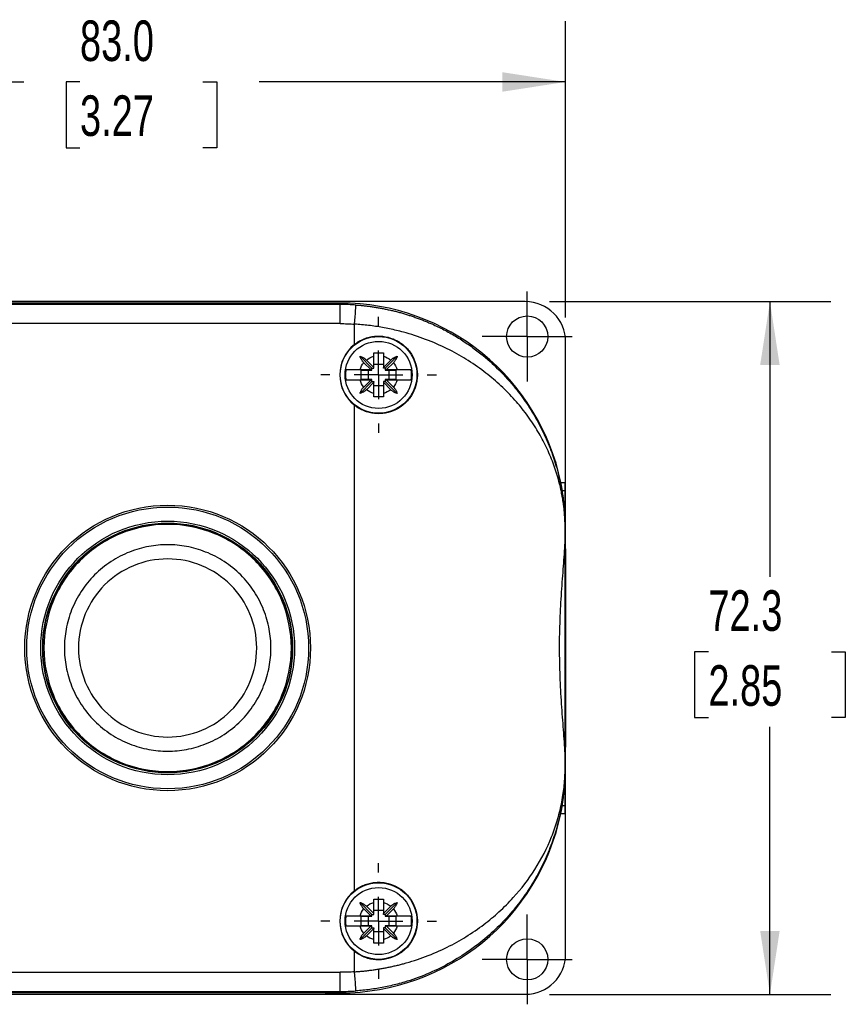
# Model space of a CAD drawing. Header units: millimetres. Extents: x 13 to 546, y 13 to 419.
# Tile 3 of 7: x 85 to 171, y 129 to 232. Entities that reach past the tile are written whole.
import ezdxf

# ---------------------------------------------------------------- set-up
doc = ezdxf.new("R2010")
doc.units = ezdxf.units.MM
doc.header["$LTSCALE"] = 2
doc.linetypes.add('SLD-Center', pattern=[19.05, 15.24, -1.27, 1.27, -1.27])
doc.linetypes.add('SLD-Solid', pattern=[0])
doc.layers.add('CENTER', color=40, linetype='SLD-Center')
doc.layers.add('DIMENSIONS', color=140, linetype='SLD-Solid', lineweight=25)
doc.styles.add('SLDTEXTSTYLE0', font='TXT', dxfattribs={"width": 0.7})
doc.dimstyles.new('SLDDIMSTYLE0', dxfattribs={"dimtxt": 4.316016, "dimasz": 6.604, "dimexe": 0, "dimexo": 0.0625, "dimgap": 1.079004, "dimtad": 0, "dimtih": 1, "dimtoh": 1, "dimrnd": 1e-09, "dimzin": 4, "dimdsep": 46, "dimtxsty": 'SLDTEXTSTYLE0', "dimsah": 1, "dimcen": 0.09, "dimadec": 0, "dimazin": 1, "dimtfac": 1, "dimtofl": 0, "dimtmove": 0, "dimatfit": 3, "dimfxl": 0, "dimfrac": 2, "dimtolj": 1, "dimtzin": 12, "dimarcsym": 0})
doc.dimstyles.new('SLDDIMSTYLE1', dxfattribs={"dimtxt": 4.316016, "dimasz": 6.604, "dimexe": 0, "dimexo": 0.0625, "dimgap": 1.079004, "dimtad": 0, "dimtih": 1, "dimtoh": 1, "dimrnd": 1e-09, "dimzin": 12, "dimdsep": 46, "dimtxsty": 'SLDTEXTSTYLE0', "dimsah": 1, "dimcen": 0.09, "dimadec": 0, "dimazin": 3, "dimtfac": 1, "dimtofl": 0, "dimtmove": 0, "dimatfit": 3, "dimfxl": 0, "dimfrac": 2, "dimtolj": 1, "dimtzin": 12, "dimarcsym": 0})

# ---------------------------------------------------------------- blocks, each defined once
blk = doc.blocks.new('_D')
at = {"layer": 'DIMENSIONS'}
for p, q in [((58.59, 200.96), (58.59, 231.89)), ((141.59, 200.96), (141.59, 231.89)), ((58.59, 225.54), (85.11, 225.54)), ((90.95, 225.54), (89.51, 225.54)), ((89.51, 225.54), (89.51, 218.68)), ((103.78, 225.54), (105.23, 225.54)), ((105.23, 225.54), (105.23, 218.68)), ((141.59, 225.54), (109.63, 225.54)), ((89.51, 218.68), (90.95, 218.68)), ((105.23, 218.68), (103.78, 218.68))]:
    blk.add_line(p, q, dxfattribs=at)
for points in [[(58.59, 225.54), (65.2, 224.52), (65.2, 226.56)], [(141.59, 225.54), (134.99, 226.56), (134.99, 224.52)]]:
    blk.add_solid(points, dxfattribs=at)
at = {"layer": 'DIMENSIONS', "char_height": 4.233, "attachment_point": 1, "style": 'SLDTEXTSTYLE0'}
for s, insert in [('83.0', (90.95, 231.96)), ('3.27', (90.95, 224.14))]:
    blk.add_mtext(s, dxfattribs=dict(at, insert=insert))
blk = doc.blocks.new('_D_1')
at = {"layer": 'DIMENSIONS'}
for p, q in [((139.93, 202.62), (169.26, 202.62)), ((162.91, 202.62), (162.91, 173.89)), ((156.49, 166.07), (155.04, 166.07)), ((155.04, 166.07), (155.04, 159.21)), ((169.32, 166.07), (170.77, 166.07)), ((170.77, 166.07), (170.77, 159.21)), ((155.04, 159.21), (156.49, 159.21)), ((170.77, 159.21), (169.32, 159.21)), ((162.91, 130.32), (162.91, 158.24)), ((139.93, 130.32), (169.26, 130.32))]:
    blk.add_line(p, q, dxfattribs=at)
for points in [[(162.91, 202.62), (161.89, 196.01), (163.92, 196.01)], [(162.91, 130.32), (163.92, 136.93), (161.89, 136.93)]]:
    blk.add_solid(points, dxfattribs=at)
at = {"layer": 'DIMENSIONS', "char_height": 4.233, "attachment_point": 1, "style": 'SLDTEXTSTYLE0'}
for s, insert in [('72.3', (156.49, 172.49)), ('2.85', (156.49, 164.67))]:
    blk.add_mtext(s, dxfattribs=dict(at, insert=insert))
blk = doc.blocks.new('SW_CENTERMARKSYMBOL_0')
at = {"layer": 'CENTER', "color": 0}
for p, q in [((0, 2.54), (0, 4.69)), ((0, 0), (0, 2.54)), ((-2.54, 0), (-4.69, 0)), ((0, 0), (-2.54, 0)), ((0, 0), (0, -2.54)), ((0, 0), (2.54, 0)), ((2.54, 0), (4.69, 0)), ((0, -2.54), (0, -4.69))]:
    blk.add_line(p, q, dxfattribs=at)
blk = doc.blocks.new('SW_CENTERMARKSYMBOL_3')
at = {"layer": 'CENTER', "color": 0}
for p, q in [((0, 2.54), (0, 4.69)), ((0, 0), (0, 2.54)), ((-2.54, 0), (-4.69, 0)), ((0, 0), (-2.54, 0)), ((0, 0), (0, -2.54)), ((0, 0), (2.54, 0)), ((2.54, 0), (4.69, 0)), ((0, -2.54), (0, -4.69))]:
    blk.add_line(p, q, dxfattribs=at)
blk = doc.blocks.new('SW_CENTERMARKSYMBOL_5')
at = {"layer": 'CENTER', "color": 0}
for p, q in [((0, 5.08), (0, 6.04)), ((0, 0), (0, 2.54)), ((-5.08, 0), (-6.04, 0)), ((0, 0), (-2.54, 0)), ((0, 0), (0, -2.54)), ((0, 0), (2.54, 0)), ((5.08, 0), (6.04, 0)), ((0, -5.08), (0, -6.04))]:
    blk.add_line(p, q, dxfattribs=at)
blk = doc.blocks.new('SW_CENTERMARKSYMBOL_6')
at = {"layer": 'CENTER', "color": 0}
for p, q in [((0, 5.08), (0, 6.04)), ((0, 0), (0, 2.54)), ((-5.08, 0), (-6.04, 0)), ((0, 0), (-2.54, 0)), ((0, 0), (0, -2.54)), ((0, 0), (2.54, 0)), ((5.08, 0), (6.04, 0)), ((0, -5.08), (0, -6.04))]:
    blk.add_line(p, q, dxfattribs=at)

msp = doc.modelspace()

# ---------------------------------------------------------------- linework, layer by layer
for p, q in [((89.093, 202.618), (62.793, 202.618)), ((116.531, 202.471), (83.654, 202.471)), ((89.093, 202.616), (89.093, 202.618)), ((111.093, 202.616), (89.093, 202.616)), ((111.093, 202.618), (111.093, 202.616)), ((137.393, 202.618), (111.093, 202.618)), ((117.353, 202.471), (116.531, 202.471)), ((116.531, 202.471), (116.531, 202.468)), ((118.093, 202.471), (117.353, 202.471)), ((117.353, 202.471), (118.093, 202.471)), ((118.093, 202.32), (118.093, 202.471)), ((118.093, 202.32), (82.093, 202.32)), ((118.093, 200.32), (118.093, 202.32)), ((118.093, 200.32), (82.093, 200.32)), ((119.593, 198.157), (119.593, 200.267)), ((141.593, 181.342), (141.593, 198.418)), ((121.393, 195.671), (120.156, 196.908)), ((120.823, 196.516), (121.593, 195.746)), ((121.593, 195.746), (121.593, 196.908)), ((122.593, 196.908), (122.593, 195.746)), ((122.593, 195.746), (123.363, 196.516)), ((122.793, 195.671), (124.029, 196.908)), ((120.17, 195.521), (121.268, 195.521)), ((120.293, 195.471), (121.393, 195.471)), ((120.293, 194.471), (120.293, 195.471)), ((121.268, 195.521), (120.548, 196.241)), ((120.993, 195.471), (120.993, 194.471)), ((121.268, 195.521), (121.393, 195.521)), ((121.393, 195.671), (121.593, 195.671)), ((121.393, 195.521), (121.393, 195.671)), ((121.393, 195.471), (121.393, 195.521)), ((122.593, 196.071), (121.593, 196.071)), ((121.593, 195.671), (121.593, 195.746)), ((122.593, 195.671), (122.593, 195.746)), ((122.793, 195.671), (122.593, 195.671)), ((122.793, 195.671), (122.793, 195.521)), ((122.918, 195.521), (122.793, 195.521)), ((122.793, 195.521), (122.793, 195.471)), ((122.793, 195.471), (123.892, 195.471)), ((123.638, 196.241), (122.918, 195.521)), ((122.918, 195.521), (124.016, 195.521)), ((123.193, 194.471), (123.193, 195.471)), ((123.892, 195.471), (123.892, 194.471)), ((121.393, 194.271), (120.156, 193.035)), ((121.268, 194.421), (120.17, 194.421)), ((121.393, 194.471), (120.293, 194.471)), ((120.548, 193.701), (121.268, 194.421)), ((121.268, 194.421), (121.393, 194.421)), ((121.393, 194.421), (121.393, 194.471)), ((121.393, 194.271), (121.393, 194.421)), ((121.393, 194.271), (121.593, 194.271)), ((121.593, 194.271), (121.593, 194.196)), ((122.593, 194.271), (122.593, 194.196)), ((122.793, 194.271), (122.593, 194.271)), ((123.892, 194.471), (122.793, 194.471)), ((122.793, 194.471), (122.793, 194.421)), ((122.918, 194.421), (122.793, 194.421)), ((122.793, 194.421), (122.793, 194.271)), ((122.793, 194.271), (124.029, 193.035)), ((122.918, 194.421), (123.638, 193.701)), ((124.016, 194.421), (122.918, 194.421)), ((121.593, 194.196), (120.823, 193.426)), ((121.593, 193.035), (121.593, 194.196)), ((121.593, 193.871), (122.593, 193.871)), ((123.363, 193.426), (122.593, 194.196)), ((122.593, 194.196), (122.593, 193.035)), ((119.593, 141.157), (119.593, 191.786)), ((141.106, 183.732), (141.559, 183.732)), ((141.257, 182.91), (141.558, 182.91)), ((141.559, 178.971), (141.559, 183.732)), ((141.559, 181.342), (141.593, 181.342)), ((141.593, 151.601), (141.593, 181.342)), ((141.546, 177.489), (141.546, 178.971)), ((141.55, 178.971), (141.546, 178.971)), ((141.55, 178.971), (141.557, 178.971)), ((141.55, 177.641), (141.55, 178.971)), ((141.546, 155.453), (141.546, 177.489)), ((141.546, 153.971), (141.546, 155.453)), ((141.55, 153.971), (141.55, 155.302)), ((141.546, 153.971), (141.55, 153.971)), ((141.55, 153.971), (141.557, 153.971)), ((141.559, 149.211), (141.559, 153.971)), ((141.559, 151.601), (141.593, 151.601)), ((141.593, 134.524), (141.593, 151.601)), ((141.257, 150.033), (141.558, 150.033)), ((141.106, 149.211), (141.559, 149.211)), ((121.393, 138.671), (120.156, 139.908)), ((121.593, 138.746), (121.593, 139.908)), ((122.593, 139.908), (122.593, 138.746)), ((122.793, 138.671), (124.029, 139.908)), ((121.268, 138.521), (120.548, 139.241)), ((120.823, 139.516), (121.593, 138.746)), ((122.593, 139.071), (121.593, 139.071)), ((121.593, 138.671), (121.593, 138.746)), ((122.593, 138.746), (123.363, 139.516)), ((122.593, 138.671), (122.593, 138.746)), ((123.638, 139.241), (122.918, 138.521)), ((120.17, 138.521), (121.268, 138.521)), ((120.293, 138.471), (121.393, 138.471)), ((120.293, 137.471), (120.293, 138.471)), ((120.993, 138.471), (120.993, 137.471)), ((121.268, 138.521), (121.393, 138.521)), ((121.393, 138.671), (121.593, 138.671)), ((121.393, 138.521), (121.393, 138.671)), ((121.393, 138.471), (121.393, 138.521)), ((122.793, 138.671), (122.593, 138.671)), ((122.793, 138.671), (122.793, 138.521)), ((122.918, 138.521), (122.793, 138.521)), ((122.793, 138.521), (122.793, 138.471)), ((122.793, 138.471), (123.892, 138.471)), ((122.918, 138.521), (124.016, 138.521)), ((123.193, 137.471), (123.193, 138.471)), ((123.892, 138.471), (123.892, 137.471)), ((121.393, 137.271), (120.156, 136.035)), ((121.268, 137.421), (120.17, 137.421)), ((121.393, 137.471), (120.293, 137.471)), ((120.548, 136.701), (121.268, 137.421)), ((121.593, 137.196), (120.823, 136.426)), ((121.268, 137.421), (121.393, 137.421)), ((121.393, 137.421), (121.393, 137.471)), ((121.393, 137.271), (121.393, 137.421)), ((121.393, 137.271), (121.593, 137.271)), ((121.593, 137.271), (121.593, 137.196)), ((121.593, 136.035), (121.593, 137.196)), ((121.593, 136.871), (122.593, 136.871)), ((122.593, 137.271), (122.593, 137.196)), ((122.793, 137.271), (122.593, 137.271)), ((123.363, 136.426), (122.593, 137.196)), ((122.593, 137.196), (122.593, 136.035)), ((123.892, 137.471), (122.793, 137.471)), ((122.793, 137.471), (122.793, 137.421)), ((122.918, 137.421), (122.793, 137.421)), ((122.793, 137.421), (122.793, 137.271)), ((122.793, 137.271), (124.029, 136.035)), ((122.918, 137.421), (123.638, 136.701)), ((124.016, 137.421), (122.918, 137.421)), ((119.593, 132.675), (119.593, 134.786)), ((82.093, 132.623), (118.093, 132.623)), ((118.093, 130.623), (118.093, 132.623)), ((82.093, 130.623), (118.093, 130.623)), ((118.093, 130.471), (118.093, 130.623)), ((62.793, 130.324), (89.093, 130.324)), ((116.531, 130.471), (83.654, 130.471)), ((89.093, 130.327), (111.093, 130.327)), ((89.093, 130.324), (89.093, 130.327)), ((111.093, 130.327), (111.093, 130.324)), ((111.093, 130.324), (137.393, 130.324)), ((116.531, 130.474), (116.531, 130.471)), ((117.353, 130.471), (116.531, 130.471)), ((117.353, 130.471), (118.093, 130.471)), ((118.093, 130.471), (117.353, 130.471))]:
    msp.add_line(p, q)
for centre, radius in [((137.593, 198.971), 2.15), ((122.093, 194.971), 4), ((122.093, 194.971), 3.5), ((100.093, 166.471), 14.898), ((100.093, 166.471), 14.7), ((100.093, 166.471), 13.234), ((100.093, 166.471), 13.033), ((100.093, 166.471), 13), ((122.093, 137.971), 4), ((122.093, 137.971), 3.5), ((137.593, 133.971), 2.15)]:
    msp.add_circle(centre, radius)
for centre, radius, start, end in [((118.093, 178.971), 23.5, 11.6872, 90), ((118.093, 178.971), 23.5, 11.6872, 90), ((118.093, 178.971), 23.349, 85.97097, 90), ((122.093, 194.971), 4.049, 128.12415, 231.87585), ((118.093, 153.971), 23.5, 270, 348.3128), ((118.093, 153.971), 23.5, 270, 348.3128), ((122.093, 137.971), 4.049, 128.12415, 231.87585), ((118.093, 153.971), 23.349, 270, 274.02903)]:
    msp.add_arc(centre, radius, start, end)
for centre, major_axis, ratio, start_param, end_param in [((100.093, 202.511), (18, 0), 0.0058178, 3.561206, 5.8635719), ((117.353, 202.466), (0.9, 0), 0.0058178, 1.5707963, 2.7219795), ((137.393, 198.418), (0, 4.2), 0.9999831, 4.712389, 6.2831853), ((141.57, 166.471), (0, 18), 0.0016746, 0.4196134, 0.7433818), ((141.557, 183.732), (0, 0.9), 0.0016746, 3.561206, 4.712389), ((141.632, 166.471), (0, 18), 0.0058178, 0.8031488, 0.9013663), ((141.632, 166.471), (0, 18), 0.0058178, 2.2402264, 2.3384438), ((141.57, 166.471), (0, 18), 0.0016746, 2.3982109, 2.7219793), ((141.557, 149.211), (0, 0.9), 0.0016746, 4.712389, 5.8635719), ((137.393, 134.524), (0, -4.2), 0.9999831, 0, 1.5707963), ((100.093, 130.432), (18, 0), 0.0058178, 0.4196134, 2.7219793), ((117.353, 130.476), (0.9, 0), 0.0058178, 3.561206, 4.712389)]:
    msp.add_ellipse(centre, major_axis=major_axis, ratio=ratio, start_param=start_param, end_param=end_param)
msp.add_ellipse((141.567, 166.471), major_axis=(0, 10.5), ratio=0.0016746)
for points, knots in [([(119.593, 200.267), (119.63, 200.794), (119.666, 201.3), (119.718, 202.048), (119.733, 202.259), (119.733, 202.262)], [0, 0, 0, 0, 0.5, 0.5, 1, 1, 1, 1]), ([(119.733, 202.262), (119.874, 202.252), (120.156, 202.23), (120.578, 202.189), (121.001, 202.14), (121.423, 202.083), (121.845, 202.018), (122.267, 201.946), (122.688, 201.866), (123.109, 201.777), (123.529, 201.681), (123.948, 201.578), (124.365, 201.466), (124.782, 201.346), (125.197, 201.218), (125.61, 201.083), (126.022, 200.939), (126.432, 200.787), (126.839, 200.628), (127.245, 200.461), (127.942, 200.158), (128.92, 199.686), (130.15, 198.999), (131.352, 198.229), (132.816, 197.16), (134.489, 195.703), (136.101, 193.954), (137.447, 192.171), (138.503, 190.483), (139.422, 188.697), (140.035, 187.21), (140.463, 185.955), (140.77, 184.915), (141.016, 183.896), (141.169, 183.11), (141.264, 182.554), (141.335, 182.083), (141.401, 181.556), (141.452, 181.065), (141.491, 180.605), (141.516, 180.203), (141.531, 179.886), (141.54, 179.64), (141.546, 179.407), (141.55, 179.185), (141.55, 179.041), (141.55, 178.971)], [0, 0, 0, 0, 0.0104363, 0.0208978, 0.0313876, 0.041909, 0.0524653, 0.0630595, 0.0736949, 0.0843745, 0.0951014, 0.1058787, 0.1167094, 0.1275963, 0.1385424, 0.1495506, 0.1606236, 0.1717642, 0.1829752, 0.1942591, 0.2056186, 0.2418948, 0.27925, 0.3177525, 0.3574647, 0.4287469, 0.5052718, 0.5650711, 0.6292074, 0.6877361, 0.752687, 0.7816686, 0.814436, 0.8566383, 0.8822671, 0.8913158, 0.9107891, 0.9274791, 0.9413889, 0.9566354, 0.9694718, 0.9766833, 0.9832849, 0.9893257, 0.9948699, 1, 1, 1, 1]), ([(141.546, 178.971), (141.546, 179.001), (141.546, 179.063), (141.545, 179.156), (141.544, 179.251), (141.542, 179.348), (141.54, 179.447), (141.535, 179.6), (141.527, 179.812), (141.51, 180.135), (141.48, 180.543), (141.432, 181.031), (141.365, 181.568), (141.274, 182.158), (141.145, 182.849), (140.965, 183.638), (140.653, 184.774), (140.155, 186.204), (139.406, 187.854), (138.485, 189.487), (137.415, 191.042), (136.145, 192.57), (134.718, 193.999), (133.073, 195.371), (131.268, 196.614), (129.235, 197.745), (127.051, 198.699), (125.24, 199.286), (123.963, 199.611), (123.239, 199.774), (122.512, 199.915), (121.784, 200.036), (121.054, 200.135), (120.324, 200.214), (119.836, 200.25), (119.593, 200.267)], [0, 0, 0, 0, 0.0022411, 0.0045496, 0.0069396, 0.0094238, 0.0120135, 0.0147188, 0.0217029, 0.0297163, 0.0435261, 0.0601247, 0.0779915, 0.0984366, 0.1214672, 0.1511243, 0.1829747, 0.2445667, 0.3082422, 0.3682554, 0.432194, 0.4925192, 0.556774, 0.6175927, 0.6823191, 0.743825, 0.8088622, 0.8712775, 0.8900495, 0.908671, 0.9271552, 0.9455161, 0.9637676, 0.9819241, 1, 1, 1, 1]), ([(119.593, 198.157), (119.895, 198.394), (120.222, 198.583), (120.751, 198.796), (120.934, 198.856), (121.302, 198.947), (121.487, 198.979), (121.862, 199.018), (122.053, 199.024), (122.432, 199.01), (122.618, 198.99), (123.171, 198.891), (123.535, 198.771), (124.037, 198.526), (124.198, 198.432), (124.507, 198.223), (124.657, 198.107), (125.074, 197.732), (125.314, 197.447), (125.718, 196.805), (125.871, 196.462), (126.029, 195.917), (126.07, 195.728), (126.123, 195.353), (126.136, 195.164), (126.137, 194.786), (126.123, 194.595), (126.07, 194.217), (126.031, 194.032), (125.874, 193.488), (125.717, 193.137), (125.418, 192.661), (125.308, 192.51), (125.067, 192.222), (124.935, 192.086), (124.518, 191.711), (124.208, 191.501), (123.532, 191.17), (123.178, 191.054), (122.622, 190.953), (122.432, 190.933), (122.056, 190.918), (121.868, 190.924), (121.493, 190.962), (121.305, 190.995), (120.935, 191.086), (120.755, 191.145), (120.229, 191.356), (119.895, 191.549), (119.593, 191.786)], [0, 0, 0, 0, 0.0625, 0.0625, 0.09375, 0.09375, 0.125, 0.125, 0.15625, 0.15625, 0.1875, 0.1875, 0.25, 0.25, 0.28125, 0.28125, 0.3125, 0.3125, 0.375, 0.375, 0.4375, 0.4375, 0.46875, 0.46875, 0.5, 0.5, 0.53125, 0.53125, 0.5625, 0.5625, 0.625, 0.625, 0.65625, 0.65625, 0.6875, 0.6875, 0.75, 0.75, 0.8125, 0.8125, 0.84375, 0.84375, 0.875, 0.875, 0.90625, 0.90625, 0.9375, 0.9375, 1, 1, 1, 1]), ([(120.156, 196.908), (120.189, 196.898), (120.254, 196.878), (120.348, 196.841), (120.443, 196.796), (120.539, 196.741), (120.641, 196.672), (120.737, 196.598), (120.796, 196.542), (120.823, 196.516)], [0, 0, 0, 0, 0.14135479, 0.27503763, 0.40141068, 0.54892215, 0.70071355, 0.86172938, 1, 1, 1, 1]), ([(120.548, 196.241), (120.532, 196.258), (120.498, 196.293), (120.448, 196.352), (120.391, 196.425), (120.332, 196.511), (120.267, 196.621), (120.204, 196.754), (120.173, 196.854), (120.156, 196.908)], [0, 0, 0, 0, 0.0855881, 0.1804197, 0.2847348, 0.429237, 0.5716383, 0.7731143, 1, 1, 1, 1]), ([(121.593, 197.265), (121.677, 197.266), (121.844, 197.269), (122.093, 197.269), (122.342, 197.269), (122.509, 197.266), (122.593, 197.265)], [0, 0, 0, 0, 0.2525997, 0.5, 0.7474003, 1, 1, 1, 1]), ([(121.593, 196.908), (121.593, 196.946), (121.593, 197.025), (121.593, 197.144), (121.593, 197.224), (121.593, 197.265)], [0, 0, 0, 0, 0.320324, 0.6536711, 1, 1, 1, 1]), ([(122.593, 197.265), (122.593, 197.224), (122.593, 197.144), (122.593, 197.025), (122.593, 196.946), (122.593, 196.908)], [0, 0, 0, 0, 0.3463289, 0.679676, 1, 1, 1, 1]), ([(123.363, 196.516), (123.38, 196.532), (123.415, 196.566), (123.473, 196.616), (123.546, 196.673), (123.632, 196.732), (123.743, 196.797), (123.876, 196.86), (123.976, 196.891), (124.029, 196.908)], [0, 0, 0, 0, 0.0855881, 0.1804197, 0.2847348, 0.429237, 0.5716383, 0.7731143, 1, 1, 1, 1]), ([(124.029, 196.908), (124.019, 196.875), (124, 196.81), (123.962, 196.716), (123.918, 196.622), (123.863, 196.525), (123.794, 196.423), (123.719, 196.327), (123.664, 196.268), (123.638, 196.241)], [0, 0, 0, 0, 0.1413548, 0.2750376, 0.4014107, 0.5489222, 0.7007136, 0.8617294, 1, 1, 1, 1]), ([(118.691, 195.521), (118.683, 195.46), (118.665, 195.339), (118.65, 195.155), (118.648, 195.033), (118.647, 194.971)], [0, 0, 0, 0, 0.3334924, 0.6665076, 1, 1, 1, 1]), ([(118.691, 195.521), (118.703, 195.521), (118.727, 195.521), (118.774, 195.521), (118.827, 195.521), (118.887, 195.521), (118.953, 195.521), (119.024, 195.521), (119.1, 195.521), (119.178, 195.521), (119.26, 195.521), (119.343, 195.521), (119.428, 195.522), (119.513, 195.522), (119.599, 195.522), (119.684, 195.522), (119.769, 195.522), (119.852, 195.521), (119.935, 195.521), (120.015, 195.521), (120.093, 195.521), (120.145, 195.521), (120.17, 195.521)], [0, 0, 0, 0, 0.0616545, 0.1220566, 0.1812143, 0.239135, 0.295825, 0.3512897, 0.4055334, 0.4585593, 0.5103697, 0.5609658, 0.6103481, 0.6585164, 0.7054699, 0.7512072, 0.7957269, 0.8390271, 0.8811061, 0.9219621, 0.9615938, 1, 1, 1, 1]), ([(124.016, 195.521), (124.058, 195.521), (124.146, 195.521), (124.28, 195.521), (124.419, 195.522), (124.56, 195.522), (124.703, 195.522), (124.845, 195.521), (124.983, 195.521), (125.114, 195.521), (125.235, 195.521), (125.342, 195.521), (125.433, 195.521), (125.474, 195.521), (125.494, 195.521)], [0, 0, 0, 0, 0.0647019, 0.1328049, 0.204302, 0.2791849, 0.3574456, 0.4390781, 0.52408, 0.6124546, 0.704212, 0.7993701, 0.897955, 1, 1, 1, 1]), ([(125.494, 194.421), (125.503, 194.482), (125.521, 194.604), (125.535, 194.788), (125.541, 194.971), (125.535, 195.155), (125.521, 195.338), (125.503, 195.46), (125.494, 195.521)], [0, 0, 0, 0, 0.167466, 0.3339736, 0.5, 0.6660264, 0.832534, 1, 1, 1, 1]), ([(118.647, 194.971), (118.648, 194.91), (118.65, 194.787), (118.665, 194.603), (118.683, 194.482), (118.691, 194.421)], [0, 0, 0, 0, 0.3334924, 0.6665076, 1, 1, 1, 1]), ([(120.17, 194.421), (120.127, 194.421), (120.04, 194.421), (119.906, 194.421), (119.767, 194.421), (119.626, 194.421), (119.483, 194.421), (119.341, 194.421), (119.203, 194.421), (119.072, 194.421), (118.951, 194.421), (118.844, 194.421), (118.753, 194.421), (118.712, 194.421), (118.691, 194.421)], [0, 0, 0, 0, 0.0647019, 0.1328049, 0.204302, 0.2791849, 0.3574456, 0.4390781, 0.52408, 0.6124546, 0.704212, 0.7993701, 0.897955, 1, 1, 1, 1]), ([(125.494, 194.421), (125.482, 194.421), (125.459, 194.421), (125.412, 194.421), (125.359, 194.421), (125.298, 194.421), (125.232, 194.421), (125.161, 194.421), (125.086, 194.421), (125.007, 194.421), (124.926, 194.421), (124.843, 194.421), (124.758, 194.421), (124.673, 194.421), (124.587, 194.421), (124.501, 194.421), (124.417, 194.421), (124.333, 194.421), (124.251, 194.421), (124.171, 194.421), (124.093, 194.421), (124.041, 194.421), (124.016, 194.421)], [0, 0, 0, 0, 0.0616545, 0.1220566, 0.1812143, 0.239135, 0.295825, 0.3512897, 0.4055334, 0.4585593, 0.5103697, 0.5609658, 0.6103481, 0.6585164, 0.7054699, 0.7512072, 0.7957269, 0.8390271, 0.8811061, 0.9219621, 0.9615938, 1, 1, 1, 1]), ([(120.156, 193.035), (120.166, 193.068), (120.186, 193.132), (120.223, 193.226), (120.268, 193.321), (120.323, 193.418), (120.392, 193.519), (120.466, 193.615), (120.522, 193.674), (120.548, 193.701)], [0, 0, 0, 0, 0.1413548, 0.2750376, 0.4014107, 0.5489222, 0.7007136, 0.8617294, 1, 1, 1, 1]), ([(120.823, 193.426), (120.806, 193.41), (120.771, 193.376), (120.712, 193.326), (120.639, 193.27), (120.554, 193.211), (120.443, 193.146), (120.31, 193.083), (120.21, 193.051), (120.156, 193.035)], [0, 0, 0, 0, 0.0855881, 0.1804197, 0.2847348, 0.429237, 0.5716383, 0.7731143, 1, 1, 1, 1]), ([(124.029, 193.035), (123.996, 193.045), (123.932, 193.064), (123.838, 193.102), (123.743, 193.146), (123.646, 193.201), (123.545, 193.27), (123.449, 193.345), (123.39, 193.4), (123.363, 193.426)], [0, 0, 0, 0, 0.1413548, 0.2750376, 0.4014107, 0.5489222, 0.7007136, 0.8617294, 1, 1, 1, 1]), ([(123.638, 193.701), (123.654, 193.685), (123.688, 193.649), (123.738, 193.591), (123.794, 193.518), (123.854, 193.432), (123.918, 193.321), (123.981, 193.189), (124.013, 193.088), (124.029, 193.035)], [0, 0, 0, 0, 0.0855881, 0.1804197, 0.2847348, 0.429237, 0.5716383, 0.7731143, 1, 1, 1, 1]), ([(121.593, 192.678), (121.593, 192.719), (121.593, 192.798), (121.593, 192.918), (121.593, 192.996), (121.593, 193.035)], [0, 0, 0, 0, 0.3463289, 0.679676, 1, 1, 1, 1]), ([(122.593, 192.678), (122.509, 192.676), (122.342, 192.674), (122.093, 192.673), (121.844, 192.674), (121.677, 192.676), (121.593, 192.678)], [0, 0, 0, 0, 0.2525997, 0.5, 0.7474003, 1, 1, 1, 1]), ([(122.593, 193.035), (122.593, 192.996), (122.593, 192.918), (122.593, 192.798), (122.593, 192.719), (122.593, 192.678)], [0, 0, 0, 0, 0.320324, 0.6536711, 1, 1, 1, 1]), ([(141.257, 182.91), (141.246, 182.981), (141.227, 183.099), (141.174, 183.388), (141.141, 183.559), (141.106, 183.732)], [0, 0, 0, 0, 0.5, 0.5, 1, 1, 1, 1]), ([(141.557, 178.971), (141.562, 179.811), (141.523, 180.556), (141.408, 181.868), (141.332, 182.436), (141.257, 182.91)], [0, 0, 0, 0, 0.5, 0.5, 1, 1, 1, 1]), ([(141.559, 178.971), (141.559, 179.027), (141.559, 179.075), (141.559, 179.151), (141.559, 179.182), (141.559, 179.263), (141.559, 179.305), (141.56, 179.417), (141.56, 179.475), (141.561, 179.63), (141.562, 179.709), (141.564, 179.926), (141.565, 180.037), (141.57, 180.339), (141.573, 180.495), (141.578, 180.779), (141.581, 180.904), (141.587, 181.135), (141.59, 181.242), (141.593, 181.342)], [0, 0, 0, 0, 0.0078125, 0.0078125, 0.015625, 0.015625, 0.03125, 0.03125, 0.0625, 0.0625, 0.125, 0.125, 0.25, 0.25, 0.5, 0.5, 0.75, 0.75, 1, 1, 1, 1]), ([(100.093, 179.371), (101.781, 179.371), (103.469, 179.035), (106.59, 177.743), (108.021, 176.787), (110.409, 174.399), (111.365, 172.968), (112.657, 169.848), (112.993, 168.16), (112.993, 164.783), (112.657, 163.095), (111.365, 159.975), (110.409, 158.544), (108.021, 156.156), (106.59, 155.199), (103.469, 153.907), (101.781, 153.571), (98.404, 153.571), (96.716, 153.907), (93.596, 155.199), (92.165, 156.156), (89.777, 158.544), (88.821, 159.975), (87.529, 163.095), (87.193, 164.783), (87.193, 168.16), (87.529, 169.848), (88.821, 172.968), (89.777, 174.399), (92.165, 176.787), (93.596, 177.743), (96.716, 179.035), (98.404, 179.371), (100.093, 179.371)], [0, 0, 0, 0, 0.0625, 0.0625, 0.125, 0.125, 0.1875, 0.1875, 0.25, 0.25, 0.3125, 0.3125, 0.375, 0.375, 0.4375, 0.4375, 0.5, 0.5, 0.5625, 0.5625, 0.625, 0.625, 0.6875, 0.6875, 0.75, 0.75, 0.8125, 0.8125, 0.875, 0.875, 0.9375, 0.9375, 1, 1, 1, 1]), ([(89.323, 166.471), (89.323, 167.128), (89.447, 168.481), (90.024, 170.489), (91.024, 172.419), (92.423, 174.141), (94.145, 175.54), (96.076, 176.54), (98.083, 177.117), (100.093, 177.302), (102.103, 177.117), (104.11, 176.54), (106.04, 175.54), (107.763, 174.141), (109.162, 172.419), (110.162, 170.489), (110.739, 168.481), (110.923, 166.471), (110.739, 164.461), (110.162, 162.454), (109.162, 160.524), (107.763, 158.801), (106.04, 157.402), (104.11, 156.402), (102.103, 155.825), (100.093, 155.641), (98.083, 155.825), (96.076, 156.402), (94.145, 157.402), (92.423, 158.801), (91.024, 160.524), (90.024, 162.454), (89.447, 164.461), (89.323, 165.814), (89.323, 166.471)], [0, 0, 0, 0, 0.02912901, 0.06000283, 0.0921602, 0.125, 0.1578398, 0.18999717, 0.22087099, 0.25, 0.27912901, 0.31000283, 0.3421602, 0.375, 0.4078398, 0.43999717, 0.47087099, 0.5, 0.52912901, 0.56000283, 0.5921602, 0.625, 0.6578398, 0.68999717, 0.72087099, 0.75, 0.77912901, 0.81000283, 0.8421602, 0.875, 0.9078398, 0.93999717, 0.97087099, 1, 1, 1, 1]), ([(141.546, 155.453), (141.506, 156.242), (141.446, 157.07), (141.316, 158.8), (141.245, 159.702), (141.151, 161.115), (141.121, 161.591), (141.069, 162.548), (141.046, 163.03), (140.99, 164.485), (140.97, 165.468), (140.969, 166.962), (140.974, 167.461), (140.994, 168.447), (141.009, 168.936), (141.065, 170.392), (141.119, 171.348), (141.213, 172.759), (141.247, 173.223), (141.314, 174.129), (141.348, 174.572), (141.446, 175.872), (141.506, 176.7), (141.546, 177.489)], [0, 0, 0, 0, 0.125, 0.125, 0.25, 0.25, 0.3125, 0.3125, 0.375, 0.375, 0.5, 0.5, 0.5625, 0.5625, 0.625, 0.625, 0.75, 0.75, 0.8125, 0.8125, 0.875, 0.875, 1, 1, 1, 1]), ([(141.546, 155.453), (141.506, 156.242), (141.446, 157.07), (141.316, 158.8), (141.245, 159.702), (141.151, 161.115), (141.121, 161.591), (141.069, 162.548), (141.046, 163.03), (140.99, 164.485), (140.97, 165.468), (140.969, 166.962), (140.974, 167.461), (140.994, 168.447), (141.009, 168.936), (141.065, 170.392), (141.119, 171.348), (141.213, 172.759), (141.247, 173.223), (141.314, 174.129), (141.348, 174.572), (141.446, 175.872), (141.506, 176.7), (141.546, 177.489)], [0, 0, 0, 0, 0.125, 0.125, 0.25, 0.25, 0.3125, 0.3125, 0.375, 0.375, 0.5, 0.5, 0.5625, 0.5625, 0.625, 0.625, 0.75, 0.75, 0.8125, 0.8125, 0.875, 0.875, 1, 1, 1, 1]), ([(90.8, 166.471), (90.8, 168.936), (91.779, 171.3), (95.264, 174.785), (97.628, 175.764), (102.557, 175.764), (104.921, 174.785), (108.407, 171.3), (109.386, 168.936), (109.386, 164.007), (108.407, 161.643), (104.921, 158.157), (102.557, 157.178), (97.628, 157.178), (95.264, 158.157), (91.779, 161.643), (90.8, 164.007), (90.8, 166.471)], [0, 0, 0, 0, 0.125, 0.125, 0.25, 0.25, 0.375, 0.375, 0.5, 0.5, 0.625, 0.625, 0.75, 0.75, 0.875, 0.875, 1, 1, 1, 1]), ([(119.593, 132.675), (119.735, 132.685), (120.019, 132.705), (120.446, 132.743), (120.872, 132.788), (121.298, 132.84), (121.724, 132.9), (122.149, 132.966), (122.573, 133.04), (122.997, 133.121), (123.419, 133.208), (123.84, 133.303), (124.26, 133.406), (125.333, 133.686), (127.049, 134.243), (129.235, 135.198), (131.268, 136.329), (133.07, 137.567), (134.713, 138.939), (136.584, 140.817), (138.554, 143.405), (139.946, 146.133), (140.652, 148.167), (140.964, 149.305), (141.167, 150.194), (141.322, 151.055), (141.422, 151.813), (141.48, 152.399), (141.509, 152.807), (141.527, 153.131), (141.536, 153.373), (141.542, 153.589), (141.545, 153.783), (141.546, 153.91), (141.546, 153.971)], [0, 0, 0, 0, 0.010558, 0.0211367, 0.0317389, 0.0423676, 0.0530256, 0.0637158, 0.0744408, 0.0852036, 0.0960068, 0.1068532, 0.1177454, 0.1286861, 0.1910142, 0.2562764, 0.3178415, 0.3823375, 0.4429553, 0.5074365, 0.6256772, 0.7552831, 0.8169214, 0.8488479, 0.8784933, 0.9122224, 0.9398628, 0.9564516, 0.9702874, 0.9783056, 0.9852909, 0.9905819, 0.9954529, 1, 1, 1, 1]), ([(141.55, 153.971), (141.55, 153.932), (141.55, 153.853), (141.549, 153.732), (141.547, 153.607), (141.545, 153.478), (141.541, 153.344), (141.537, 153.207), (141.532, 153.065), (141.525, 152.919), (141.511, 152.656), (141.485, 152.256), (141.439, 151.735), (141.374, 151.158), (141.285, 150.513), (141.154, 149.734), (140.972, 148.858), (140.661, 147.615), (140.163, 146.04), (139.417, 144.236), (138.499, 142.452), (137.446, 140.771), (135.734, 138.503), (133.192, 135.943), (129.98, 133.756), (127.146, 132.395), (125.344, 131.752), (124.077, 131.396), (123.358, 131.218), (122.636, 131.064), (121.912, 130.933), (121.187, 130.825), (120.461, 130.738), (119.975, 130.699), (119.733, 130.68)], [0, 0, 0, 0, 0.002874, 0.0058721, 0.0090122, 0.0123098, 0.0157785, 0.0194298, 0.0232735, 0.0273182, 0.0315711, 0.0456974, 0.0626077, 0.0794395, 0.1000064, 0.1243118, 0.155108, 0.1859247, 0.2475266, 0.3130923, 0.3708939, 0.4350469, 0.4950041, 0.6263997, 0.7451341, 0.8102099, 0.8721414, 0.8907932, 0.9092905, 0.9276484, 0.9458823, 0.9640081, 0.9820419, 1, 1, 1, 1]), ([(141.257, 150.033), (141.332, 150.507), (141.408, 151.074), (141.523, 152.386), (141.562, 153.131), (141.557, 153.971)], [0, 0, 0, 0, 0.5, 0.5, 1, 1, 1, 1]), ([(141.593, 151.601), (141.59, 151.701), (141.587, 151.807), (141.581, 152.039), (141.578, 152.163), (141.573, 152.447), (141.57, 152.604), (141.565, 152.906), (141.564, 153.018), (141.562, 153.234), (141.561, 153.314), (141.56, 153.469), (141.56, 153.527), (141.559, 153.639), (141.559, 153.681), (141.559, 153.762), (141.559, 153.793), (141.559, 153.868), (141.559, 153.916), (141.559, 153.971)], [0, 0, 0, 0, 0.25, 0.25, 0.5, 0.5, 0.75, 0.75, 0.875, 0.875, 0.9375, 0.9375, 0.96875, 0.96875, 0.984375, 0.984375, 0.9921875, 0.9921875, 1, 1, 1, 1]), ([(141.106, 149.211), (141.141, 149.383), (141.174, 149.553), (141.226, 149.843), (141.246, 149.961), (141.257, 150.033)], [0, 0, 0, 0, 0.5, 0.5, 1, 1, 1, 1]), ([(119.593, 141.157), (119.895, 141.394), (120.222, 141.583), (120.751, 141.796), (120.934, 141.856), (121.302, 141.947), (121.487, 141.979), (121.862, 142.018), (122.053, 142.024), (122.432, 142.01), (122.618, 141.99), (123.171, 141.891), (123.535, 141.771), (124.037, 141.526), (124.198, 141.432), (124.507, 141.223), (124.657, 141.107), (125.074, 140.732), (125.314, 140.447), (125.718, 139.805), (125.871, 139.462), (126.029, 138.917), (126.07, 138.728), (126.123, 138.353), (126.136, 138.164), (126.137, 137.786), (126.123, 137.595), (126.07, 137.217), (126.031, 137.032), (125.874, 136.488), (125.717, 136.137), (125.418, 135.661), (125.308, 135.51), (125.067, 135.222), (124.935, 135.086), (124.518, 134.711), (124.208, 134.501), (123.532, 134.17), (123.178, 134.054), (122.622, 133.953), (122.432, 133.933), (122.056, 133.918), (121.868, 133.924), (121.493, 133.962), (121.305, 133.995), (120.935, 134.086), (120.755, 134.145), (120.229, 134.356), (119.895, 134.549), (119.593, 134.786)], [0, 0, 0, 0, 0.0625, 0.0625, 0.09375, 0.09375, 0.125, 0.125, 0.15625, 0.15625, 0.1875, 0.1875, 0.25, 0.25, 0.28125, 0.28125, 0.3125, 0.3125, 0.375, 0.375, 0.4375, 0.4375, 0.46875, 0.46875, 0.5, 0.5, 0.53125, 0.53125, 0.5625, 0.5625, 0.625, 0.625, 0.65625, 0.65625, 0.6875, 0.6875, 0.75, 0.75, 0.8125, 0.8125, 0.84375, 0.84375, 0.875, 0.875, 0.90625, 0.90625, 0.9375, 0.9375, 1, 1, 1, 1]), ([(120.156, 139.908), (120.189, 139.898), (120.254, 139.878), (120.348, 139.841), (120.443, 139.796), (120.539, 139.741), (120.641, 139.672), (120.737, 139.598), (120.796, 139.542), (120.823, 139.516)], [0, 0, 0, 0, 0.1413548, 0.2750376, 0.4014107, 0.5489222, 0.7007136, 0.8617294, 1, 1, 1, 1]), ([(120.548, 139.241), (120.532, 139.258), (120.498, 139.293), (120.448, 139.352), (120.391, 139.425), (120.332, 139.511), (120.267, 139.621), (120.204, 139.754), (120.173, 139.854), (120.156, 139.908)], [0, 0, 0, 0, 0.0855881, 0.1804197, 0.2847348, 0.429237, 0.5716383, 0.7731143, 1, 1, 1, 1]), ([(121.593, 140.265), (121.677, 140.266), (121.844, 140.269), (122.093, 140.269), (122.342, 140.269), (122.509, 140.266), (122.593, 140.265)], [0, 0, 0, 0, 0.2525997, 0.5, 0.7474003, 1, 1, 1, 1]), ([(121.593, 139.908), (121.593, 139.946), (121.593, 140.025), (121.593, 140.144), (121.593, 140.224), (121.593, 140.265)], [0, 0, 0, 0, 0.32032396, 0.65367108, 1, 1, 1, 1]), ([(122.593, 140.265), (122.593, 140.224), (122.593, 140.144), (122.593, 140.025), (122.593, 139.946), (122.593, 139.908)], [0, 0, 0, 0, 0.34632892, 0.67967604, 1, 1, 1, 1]), ([(123.363, 139.516), (123.38, 139.532), (123.415, 139.566), (123.473, 139.616), (123.546, 139.673), (123.632, 139.732), (123.743, 139.797), (123.876, 139.86), (123.976, 139.891), (124.029, 139.908)], [0, 0, 0, 0, 0.0855881, 0.1804197, 0.2847348, 0.429237, 0.5716383, 0.7731143, 1, 1, 1, 1]), ([(124.029, 139.908), (124.019, 139.875), (124, 139.81), (123.962, 139.716), (123.918, 139.622), (123.863, 139.525), (123.794, 139.423), (123.719, 139.327), (123.664, 139.268), (123.638, 139.241)], [0, 0, 0, 0, 0.1413548, 0.2750376, 0.4014107, 0.5489222, 0.7007136, 0.8617294, 1, 1, 1, 1]), ([(118.691, 138.521), (118.683, 138.46), (118.665, 138.339), (118.65, 138.155), (118.648, 138.033), (118.647, 137.971)], [0, 0, 0, 0, 0.3334924, 0.6665076, 1, 1, 1, 1]), ([(118.647, 137.971), (118.648, 137.91), (118.65, 137.787), (118.665, 137.603), (118.683, 137.482), (118.691, 137.421)], [0, 0, 0, 0, 0.3334924, 0.6665076, 1, 1, 1, 1]), ([(118.691, 138.521), (118.703, 138.521), (118.727, 138.521), (118.774, 138.521), (118.827, 138.521), (118.887, 138.521), (118.953, 138.521), (119.024, 138.521), (119.1, 138.521), (119.178, 138.521), (119.26, 138.521), (119.343, 138.521), (119.428, 138.522), (119.513, 138.522), (119.599, 138.522), (119.684, 138.522), (119.769, 138.522), (119.852, 138.521), (119.935, 138.521), (120.015, 138.521), (120.093, 138.521), (120.145, 138.521), (120.17, 138.521)], [0, 0, 0, 0, 0.0616545, 0.1220566, 0.1812143, 0.239135, 0.295825, 0.3512897, 0.4055334, 0.4585593, 0.5103697, 0.5609658, 0.6103481, 0.6585164, 0.7054699, 0.7512072, 0.7957269, 0.8390271, 0.8811061, 0.9219621, 0.9615938, 1, 1, 1, 1]), ([(124.016, 138.521), (124.058, 138.521), (124.146, 138.521), (124.28, 138.521), (124.419, 138.522), (124.56, 138.522), (124.703, 138.522), (124.845, 138.521), (124.983, 138.521), (125.114, 138.521), (125.235, 138.521), (125.342, 138.521), (125.433, 138.521), (125.474, 138.521), (125.494, 138.521)], [0, 0, 0, 0, 0.0647019, 0.1328049, 0.204302, 0.2791849, 0.3574456, 0.4390781, 0.52408, 0.6124546, 0.704212, 0.7993701, 0.897955, 1, 1, 1, 1]), ([(125.494, 137.421), (125.503, 137.482), (125.521, 137.604), (125.535, 137.788), (125.541, 137.971), (125.535, 138.155), (125.521, 138.338), (125.503, 138.46), (125.494, 138.521)], [0, 0, 0, 0, 0.167466, 0.3339736, 0.5, 0.6660264, 0.832534, 1, 1, 1, 1]), ([(120.17, 137.421), (120.127, 137.421), (120.04, 137.421), (119.906, 137.421), (119.767, 137.421), (119.626, 137.421), (119.483, 137.421), (119.341, 137.421), (119.203, 137.421), (119.072, 137.421), (118.951, 137.421), (118.844, 137.421), (118.753, 137.421), (118.712, 137.421), (118.691, 137.421)], [0, 0, 0, 0, 0.0647019, 0.1328049, 0.204302, 0.2791849, 0.3574456, 0.4390781, 0.52408, 0.6124546, 0.704212, 0.7993701, 0.897955, 1, 1, 1, 1]), ([(120.156, 136.035), (120.166, 136.068), (120.186, 136.132), (120.223, 136.226), (120.268, 136.321), (120.323, 136.418), (120.392, 136.519), (120.466, 136.615), (120.522, 136.674), (120.548, 136.701)], [0, 0, 0, 0, 0.14135479, 0.27503763, 0.40141068, 0.54892215, 0.70071355, 0.86172938, 1, 1, 1, 1]), ([(123.638, 136.701), (123.654, 136.685), (123.688, 136.649), (123.738, 136.591), (123.794, 136.518), (123.854, 136.432), (123.918, 136.321), (123.981, 136.189), (124.013, 136.088), (124.029, 136.035)], [0, 0, 0, 0, 0.0855881, 0.1804197, 0.2847348, 0.429237, 0.5716383, 0.7731143, 1, 1, 1, 1]), ([(125.494, 137.421), (125.482, 137.421), (125.459, 137.421), (125.412, 137.421), (125.359, 137.421), (125.298, 137.421), (125.232, 137.421), (125.161, 137.421), (125.086, 137.421), (125.007, 137.421), (124.926, 137.421), (124.843, 137.421), (124.758, 137.421), (124.673, 137.421), (124.587, 137.421), (124.501, 137.421), (124.417, 137.421), (124.333, 137.421), (124.251, 137.421), (124.171, 137.421), (124.093, 137.421), (124.041, 137.421), (124.016, 137.421)], [0, 0, 0, 0, 0.0616545, 0.1220566, 0.1812143, 0.239135, 0.295825, 0.3512897, 0.4055334, 0.4585593, 0.5103697, 0.5609658, 0.6103481, 0.6585164, 0.7054699, 0.7512072, 0.7957269, 0.8390271, 0.8811061, 0.9219621, 0.9615938, 1, 1, 1, 1]), ([(120.823, 136.426), (120.806, 136.41), (120.771, 136.376), (120.712, 136.326), (120.639, 136.27), (120.554, 136.211), (120.443, 136.146), (120.31, 136.083), (120.21, 136.051), (120.156, 136.035)], [0, 0, 0, 0, 0.0855881, 0.1804197, 0.2847348, 0.429237, 0.5716383, 0.7731143, 1, 1, 1, 1]), ([(121.593, 135.678), (121.593, 135.719), (121.593, 135.798), (121.593, 135.918), (121.593, 135.996), (121.593, 136.035)], [0, 0, 0, 0, 0.3463289, 0.679676, 1, 1, 1, 1]), ([(122.593, 135.678), (122.509, 135.676), (122.342, 135.674), (122.093, 135.673), (121.844, 135.674), (121.677, 135.676), (121.593, 135.678)], [0, 0, 0, 0, 0.2525997, 0.5, 0.7474003, 1, 1, 1, 1]), ([(122.593, 136.035), (122.593, 135.996), (122.593, 135.918), (122.593, 135.798), (122.593, 135.719), (122.593, 135.678)], [0, 0, 0, 0, 0.320324, 0.6536711, 1, 1, 1, 1]), ([(124.029, 136.035), (123.996, 136.045), (123.932, 136.064), (123.838, 136.102), (123.743, 136.146), (123.646, 136.201), (123.545, 136.27), (123.449, 136.345), (123.39, 136.4), (123.363, 136.426)], [0, 0, 0, 0, 0.1413548, 0.2750376, 0.4014107, 0.5489222, 0.7007136, 0.8617294, 1, 1, 1, 1]), ([(119.733, 130.68), (119.733, 130.683), (119.718, 130.895), (119.666, 131.642), (119.63, 132.148), (119.593, 132.675)], [0, 0, 0, 0, 0.5, 0.5, 1, 1, 1, 1])]:
    msp.add_open_spline(points, degree=3, knots=knots)
for points in [[(118.093, 200.32), (118.594, 200.32), (119.093, 200.302), (119.593, 200.267)], [(120.823, 196.516), (121.048, 196.701), (121.311, 196.835), (121.593, 196.908)], [(122.593, 196.908), (122.875, 196.835), (123.138, 196.701), (123.363, 196.516)], [(120.17, 195.521), (120.245, 195.785), (120.374, 196.03), (120.548, 196.241)], [(123.638, 196.241), (123.812, 196.03), (123.94, 195.785), (124.016, 195.521)], [(120.548, 193.701), (120.374, 193.913), (120.245, 194.158), (120.17, 194.421)], [(124.016, 194.421), (123.94, 194.158), (123.812, 193.913), (123.638, 193.701)], [(121.593, 193.035), (121.311, 193.108), (121.048, 193.241), (120.823, 193.426)], [(123.363, 193.426), (123.138, 193.241), (122.875, 193.108), (122.593, 193.035)], [(141.546, 177.489), (141.549, 177.54), (141.55, 177.591), (141.55, 177.641)], [(141.55, 155.302), (141.55, 155.352), (141.549, 155.402), (141.546, 155.453)], [(120.823, 139.516), (121.048, 139.701), (121.311, 139.835), (121.593, 139.908)], [(122.593, 139.908), (122.875, 139.835), (123.138, 139.701), (123.363, 139.516)], [(120.17, 138.521), (120.245, 138.785), (120.374, 139.03), (120.548, 139.241)], [(123.638, 139.241), (123.812, 139.03), (123.94, 138.785), (124.016, 138.521)], [(120.548, 136.701), (120.374, 136.913), (120.245, 137.158), (120.17, 137.421)], [(124.016, 137.421), (123.94, 137.158), (123.812, 136.913), (123.638, 136.701)], [(121.593, 136.035), (121.311, 136.108), (121.048, 136.241), (120.823, 136.426)], [(123.363, 136.426), (123.138, 136.241), (122.875, 136.108), (122.593, 136.035)], [(119.593, 132.675), (119.093, 132.64), (118.594, 132.623), (118.093, 132.623)]]:
    msp.add_open_spline(points, degree=3)

# ---------------------------------------------------------------- block references
at = {"layer": 'CENTER'}
for name, p in [('SW_CENTERMARKSYMBOL_0', (137.593, 198.971)), ('SW_CENTERMARKSYMBOL_6', (122.093, 194.971)), ('SW_CENTERMARKSYMBOL_5', (122.093, 137.971)), ('SW_CENTERMARKSYMBOL_3', (137.593, 133.971))]:
    msp.add_blockref(name, p, dxfattribs=at)

# ---------------------------------------------------------------- dimensions: what is measured, and where the dimension line sits
at = {"layer": 'DIMENSIONS'}
dim = msp.add_linear_dim(base=(141.593, 225.541), p1=(58.593, 198.418), p2=(141.593, 198.418), dimstyle='SLDDIMSTYLE0', dxfattribs=at)
dim.commit()
dim.dimension.update_dxf_attribs({"geometry": '_D', "text_midpoint": (97.367, 225.541), "dimtype": 160})
dim = msp.add_linear_dim(base=(162.905, 130.324), p1=(137.393, 202.618), p2=(137.393, 130.324), angle=90, dimstyle='SLDDIMSTYLE1', dxfattribs=at)
dim.commit()
dim.dimension.update_dxf_attribs({"geometry": '_D_1', "text_midpoint": (162.905, 166.069), "dimtype": 160})

doc.saveas('drawing.dxf')
